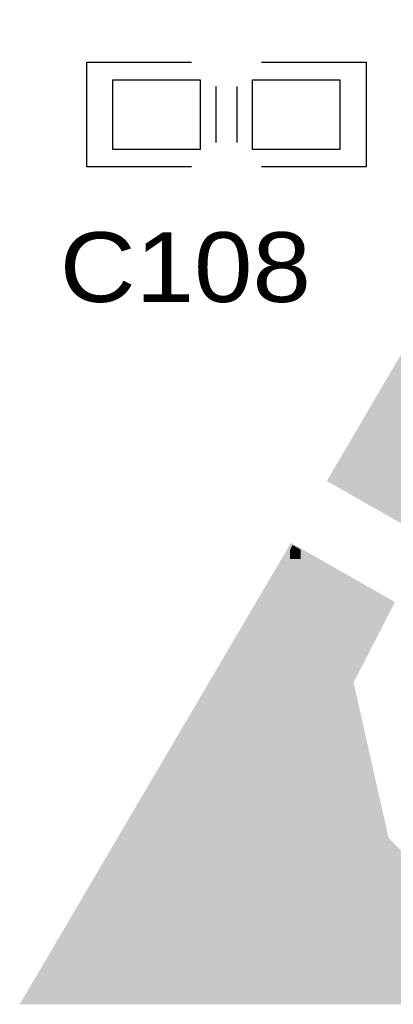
# Model space of a CAD drawing. Extents: x -14006 to 19506, y -9606 to 12409.
# Tile 11 of 22: x 7213 to 7641, y 3557 to 4686. Entities that reach past the tile are written whole.
import ezdxf

# ---------------------------------------------------------------- set-up
doc = ezdxf.new("R2010")
doc.units = 0
doc.layers.add('1', color=7, linetype='CONTINUOUS')

# ---------------------------------------------------------------- blocks, each defined once
blk = doc.blocks.new('FIGURE_SQUARE')
blk.add_lwpolyline([(-0.5, -0.5), (-0.5, 0.5), (0.5, 0.5), (0.5, -0.5)], close=True)

msp = doc.modelspace()

# ---------------------------------------------------------------- linework, layer by layer
at = {"layer": '1', "const_width": 11.2}
for points in [[(7874.36, 4675.36), (7572.24, 4159.32), (7678.08, 4099.12), (7678.92, 4100.8), (7852.8, 4125.16), (8118.8, 4258.16)], [(7525.48, 4078.68), (7635.24, 4016.24), (7589.32, 3926.92), (7630.2, 3745.2), (7722.32, 3650.28), (7782.24, 3655.6), (7777.76, 3686.4), (7806.32, 3688.92), (7801.28, 3723.64), (7830.68, 3726.16), (7816.96, 3818.56), (7765.44, 3864.48), (7765.44, 3942.04), (7935.4, 3845.44), (7899, 3785.8), (7850, 3712.72), (7850, 3650.28), (7899, 3631.24), (7961.44, 3690.88), (8019.12, 3797.84), (8432.12, 3562.64), (7222.52, 3562.64)]]:
    msp.add_lwpolyline(points, close=True, dxfattribs=at)
at = {"layer": '1'}
for points in [[(7409.6, 4517.64), (7289.6, 4517.64), (7289.6, 4637.64)], [(7289.6, 4637.64), (7409.6, 4637.64)], [(7489.6, 4637.64), (7609.6, 4637.64), (7609.6, 4517.64), (7489.6, 4517.64)], [(7437.6, 4609.64), (7437.6, 4545.64)], [(7461.6, 4609.64), (7461.6, 4545.64)]]:
    msp.add_lwpolyline(points, dxfattribs=at)
at = {"layer": '1', "const_width": 11.2}
for points in [[(7640, 4275.24), (8109, 4275.24)], [(7640.56, 4276.36), (8108.16, 4276.36)], [(7641.12, 4277.2), (8107.6, 4277.2)], [(7641.68, 4278.32), (8107.04, 4278.32)], [(7642.24, 4279.16), (8106.48, 4279.16)], [(7642.8, 4280.28), (8105.92, 4280.28)], [(7643.36, 4281.12), (8105.36, 4281.12)], [(7644.2, 4282.24), (8104.8, 4282.24)], [(7644.76, 4283.08), (8104.24, 4283.08)], [(7645.32, 4284.2), (8103.68, 4284.2)], [(7645.88, 4285.04), (8103.12, 4285.04)], [(7633.84, 4264.6), (8115.16, 4264.6)], [(7634.4, 4265.44), (8114.6, 4265.44)], [(7634.96, 4266.56), (8114.04, 4266.56)], [(7635.52, 4267.4), (8113.48, 4267.4)], [(7636.08, 4268.52), (8112.92, 4268.52)], [(7636.64, 4269.36), (8112.36, 4269.36)], [(7637.2, 4270.48), (8111.8, 4270.48)], [(7637.76, 4271.32), (8111.24, 4271.32)], [(7638.32, 4272.44), (8110.68, 4272.44)], [(7638.88, 4273.28), (8110.12, 4273.28)], [(7639.44, 4274.4), (8109.56, 4274.4)], [(7626.84, 4252.84), (8108.16, 4252.84)], [(7627.4, 4253.68), (8110.12, 4253.68)], [(7627.96, 4254.8), (8112.08, 4254.8)], [(7628.52, 4255.64), (8114.04, 4255.64)], [(7629.08, 4256.76), (8116, 4256.76)], [(7629.64, 4257.6), (8117.96, 4257.6)], [(7630.2, 4258.72), (8118.52, 4258.72)], [(7630.76, 4259.56), (8117.96, 4259.56)], [(7631.32, 4260.68), (8117.4, 4260.68)], [(7631.88, 4261.52), (8116.84, 4261.52)], [(7632.72, 4262.64), (8116.28, 4262.64)], [(7633.28, 4263.48), (8115.72, 4263.48)], [(7619.84, 4241.08), (8084.64, 4241.08)], [(7620.4, 4241.92), (8086.6, 4241.92)], [(7621.24, 4243.04), (8088.56, 4243.04)], [(7621.8, 4243.88), (8090.52, 4243.88)], [(7622.36, 4245), (8092.48, 4245)], [(7622.92, 4245.84), (8094.44, 4245.84)], [(7623.48, 4246.96), (8096.4, 4246.96)], [(7624.04, 4247.8), (8098.36, 4247.8)], [(7624.6, 4248.92), (8100.32, 4248.92)], [(7625.16, 4249.76), (8102.28, 4249.76)], [(7625.72, 4250.88), (8104.24, 4250.88)], [(7626.28, 4251.72), (8106.2, 4251.72)], [(7613.68, 4230.16), (8063.08, 4230.16)], [(7614.24, 4231.28), (8065.04, 4231.28)], [(7614.8, 4232.12), (8067, 4232.12)], [(7615.36, 4233.24), (8068.96, 4233.24)], [(7615.92, 4234.08), (8070.92, 4234.08)], [(7616.48, 4235.2), (8072.88, 4235.2)], [(7617.04, 4236.04), (8074.84, 4236.04)], [(7617.6, 4237.16), (8076.8, 4237.16)], [(7618.16, 4238), (8078.76, 4238)], [(7618.72, 4239.12), (8080.72, 4239.12)], [(7619.28, 4239.96), (8082.68, 4239.96)], [(7606.68, 4218.4), (8039.56, 4218.4)], [(7607.24, 4219.52), (8041.52, 4219.52)], [(7607.8, 4220.36), (8043.48, 4220.36)], [(7608.36, 4221.48), (8045.44, 4221.48)], [(7608.92, 4222.32), (8047.4, 4222.32)], [(7609.76, 4223.44), (8049.36, 4223.44)], [(7610.32, 4224.28), (8051.32, 4224.28)], [(7610.88, 4225.4), (8053.28, 4225.4)], [(7611.44, 4226.24), (8055.24, 4226.24)], [(7612, 4227.36), (8057.2, 4227.36)], [(7612.56, 4228.2), (8059.16, 4228.2)], [(7613.12, 4229.32), (8061.12, 4229.32)], [(7600.52, 4207.76), (8018, 4207.76)], [(7601.08, 4208.6), (8019.96, 4208.6)], [(7601.64, 4209.72), (8021.92, 4209.72)], [(7602.2, 4210.56), (8023.88, 4210.56)], [(7602.76, 4211.68), (8025.84, 4211.68)], [(7603.32, 4212.52), (8027.8, 4212.52)], [(7603.88, 4213.64), (8029.76, 4213.64)], [(7604.44, 4214.48), (8031.72, 4214.48)], [(7605, 4215.6), (8033.68, 4215.6)], [(7605.56, 4216.44), (8035.64, 4216.44)], [(7606.12, 4217.56), (8037.6, 4217.56)], [(7593.52, 4196), (7994.48, 4196)], [(7594.08, 4196.84), (7996.44, 4196.84)], [(7594.64, 4197.96), (7998.4, 4197.96)], [(7595.2, 4198.8), (8000.36, 4198.8)], [(7595.76, 4199.92), (8002.32, 4199.92)], [(7596.32, 4200.76), (8004.28, 4200.76)], [(7596.88, 4201.88), (8006.24, 4201.88)], [(7597.44, 4202.72), (8008.2, 4202.72)], [(7598.28, 4203.84), (8010.16, 4203.84)], [(7598.84, 4204.68), (8012.12, 4204.68)], [(7599.4, 4205.8), (8014.08, 4205.8)], [(7599.96, 4206.64), (8016.04, 4206.64)], [(7587.36, 4185.08), (7972.92, 4185.08)], [(7587.92, 4186.2), (7974.88, 4186.2)], [(7588.48, 4187.04), (7976.84, 4187.04)], [(7589.04, 4188.16), (7978.8, 4188.16)], [(7589.6, 4189), (7980.76, 4189)], [(7590.16, 4190.12), (7982.72, 4190.12)], [(7590.72, 4190.96), (7984.68, 4190.96)], [(7591.28, 4192.08), (7986.64, 4192.08)], [(7591.84, 4192.92), (7988.6, 4192.92)], [(7592.4, 4194.04), (7990.56, 4194.04)], [(7592.96, 4194.88), (7992.52, 4194.88)], [(7580.36, 4173.32), (7949.4, 4173.32)], [(7580.92, 4174.44), (7951.36, 4174.44)], [(7581.48, 4175.28), (7953.32, 4175.28)], [(7582.04, 4176.4), (7955.28, 4176.4)], [(7582.6, 4177.24), (7957.24, 4177.24)], [(7583.16, 4178.36), (7959.2, 4178.36)], [(7583.72, 4179.2), (7961.16, 4179.2)], [(7584.28, 4180.32), (7963.12, 4180.32)], [(7584.84, 4181.16), (7965.08, 4181.16)], [(7585.4, 4182.28), (7967.04, 4182.28)], [(7585.96, 4183.12), (7969, 4183.12)], [(7586.8, 4184.24), (7970.96, 4184.24)], [(7573.92, 4162.68), (7927.84, 4162.68)], [(7574.48, 4163.52), (7929.8, 4163.52)], [(7575.32, 4164.64), (7931.76, 4164.64)], [(7575.88, 4165.48), (7933.72, 4165.48)], [(7576.44, 4166.6), (7935.68, 4166.6)], [(7577, 4167.44), (7937.64, 4167.44)], [(7577.56, 4168.56), (7939.6, 4168.56)], [(7578.12, 4169.4), (7941.56, 4169.4)], [(7578.68, 4170.52), (7943.52, 4170.52)], [(7579.24, 4171.36), (7945.48, 4171.36)], [(7579.8, 4172.48), (7947.44, 4172.48)], [(7572.24, 4159.6), (7921.96, 4159.6)], [(7572.8, 4160.72), (7923.92, 4160.72)], [(7573.36, 4161.56), (7925.88, 4161.56)], [(7573.36, 4158.76), (7920, 4158.76)], [(7575.04, 4157.64), (7918.04, 4157.64)], [(7576.72, 4156.8), (7916.08, 4156.8)], [(7578.4, 4155.68), (7914.12, 4155.68)], [(7580.08, 4154.84), (7912.16, 4154.84)], [(7581.76, 4153.72), (7910.2, 4153.72)], [(7583.44, 4152.88), (7908.24, 4152.88)], [(7585.4, 4151.76), (7906.28, 4151.76)], [(7587.08, 4150.92), (7904.32, 4150.92)], [(7588.76, 4149.8), (7902.36, 4149.8)], [(7590.44, 4148.96), (7900.4, 4148.96)], [(7592.12, 4147.84), (7898.44, 4147.84)], [(7593.8, 4147), (7896.48, 4147)], [(7595.76, 4145.88), (7894.52, 4145.88)], [(7597.44, 4145.04), (7892.56, 4145.04)], [(7599.12, 4143.92), (7890.6, 4143.92)], [(7600.8, 4143.08), (7888.64, 4143.08)], [(7602.48, 4141.96), (7886.68, 4141.96)], [(7604.16, 4141.12), (7884.72, 4141.12)], [(7605.84, 4140), (7882.76, 4140)], [(7607.8, 4139.16), (7880.8, 4139.16)], [(7609.48, 4138.04), (7878.84, 4138.04)], [(7611.16, 4137.2), (7876.88, 4137.2)], [(7612.84, 4136.08), (7874.92, 4136.08)], [(7614.52, 4135.24), (7872.96, 4135.24)], [(7616.2, 4134.12), (7871, 4134.12)], [(7617.88, 4133.28), (7869.04, 4133.28)], [(7619.84, 4132.16), (7867.08, 4132.16)], [(7621.52, 4131.32), (7865.12, 4131.32)], [(7623.2, 4130.2), (7863.16, 4130.2)], [(7624.88, 4129.36), (7861.2, 4129.36)], [(7626.56, 4128.24), (7859.24, 4128.24)], [(7628.24, 4127.4), (7857.28, 4127.4)], [(7630.2, 4126.28), (7855.32, 4126.28)], [(7631.88, 4125.44), (7853.36, 4125.44)], [(7633.56, 4124.32), (7847.48, 4124.32)], [(7635.24, 4123.48), (7840.48, 4123.48)], [(7636.92, 4122.36), (7833.48, 4122.36)], [(7638.6, 4121.52), (7826.48, 4121.52)], [(7640.28, 4120.4), (7819.48, 4120.4)], [(7642.24, 4119.56), (7812.48, 4119.56)], [(7643.92, 4118.44), (7805.48, 4118.44)], [(7645.6, 4117.6), (7798.48, 4117.6)], [(7521.84, 4072.52), (7536.4, 4072.52)], [(7522.4, 4073.36), (7534.72, 4073.36)], [(7522.96, 4074.48), (7533.04, 4074.48)], [(7523.52, 4075.32), (7531.36, 4075.32)], [(7524.08, 4076.44), (7529.68, 4076.44)], [(7524.64, 4077.28), (7528, 4077.28)], [(7525.2, 4078.4), (7526.32, 4078.4)], [(7515.12, 4060.76), (7557.12, 4060.76)], [(7515.68, 4061.6), (7555.44, 4061.6)], [(7516.24, 4062.72), (7553.76, 4062.72)], [(7516.8, 4063.56), (7552.08, 4063.56)], [(7517.36, 4064.68), (7550.4, 4064.68)], [(7517.92, 4065.52), (7548.44, 4065.52)], [(7518.48, 4066.64), (7546.76, 4066.64)], [(7519.04, 4067.48), (7545.08, 4067.48)], [(7519.6, 4068.6), (7543.4, 4068.6)], [(7520.16, 4069.44), (7541.72, 4069.44)], [(7520.72, 4070.56), (7540.04, 4070.56)], [(7521.28, 4071.4), (7538.36, 4071.4)], [(7508.12, 4049), (7577.84, 4049)], [(7508.68, 4049.84), (7576.16, 4049.84)], [(7509.24, 4050.96), (7574.48, 4050.96)], [(7509.8, 4051.8), (7572.52, 4051.8)], [(7510.36, 4052.92), (7570.84, 4052.92)], [(7510.92, 4053.76), (7569.16, 4053.76)], [(7511.48, 4054.88), (7567.48, 4054.88)], [(7512.04, 4055.72), (7565.8, 4055.72)], [(7512.6, 4056.84), (7564.12, 4056.84)], [(7513.16, 4057.68), (7562.44, 4057.68)], [(7513.72, 4058.8), (7560.48, 4058.8)], [(7514.28, 4059.64), (7558.8, 4059.64)], [(7501.68, 4038.08), (7596.6, 4038.08)], [(7502.24, 4039.2), (7594.92, 4039.2)], [(7502.8, 4040.04), (7593.24, 4040.04)], [(7503.36, 4041.16), (7591.56, 4041.16)], [(7503.92, 4042), (7589.88, 4042)], [(7504.76, 4043.12), (7588.2, 4043.12)], [(7505.32, 4043.96), (7586.52, 4043.96)], [(7505.88, 4045.08), (7584.56, 4045.08)], [(7506.44, 4045.92), (7582.88, 4045.92)], [(7507, 4047.04), (7581.2, 4047.04)], [(7507.56, 4047.88), (7579.52, 4047.88)], [(7495.52, 4027.44), (7615.64, 4027.44)], [(7496.08, 4028.28), (7613.96, 4028.28)], [(7496.64, 4029.4), (7612.28, 4029.4)], [(7497.2, 4030.24), (7610.6, 4030.24)], [(7497.76, 4031.36), (7608.64, 4031.36)], [(7498.32, 4032.2), (7606.96, 4032.2)], [(7498.88, 4033.32), (7605.28, 4033.32)], [(7499.44, 4034.16), (7603.6, 4034.16)], [(7500, 4035.28), (7601.92, 4035.28)], [(7500.56, 4036.12), (7600.24, 4036.12)], [(7501.12, 4037.24), (7598.56, 4037.24)], [(7488.52, 4015.68), (7634.96, 4015.68)], [(7489.08, 4016.52), (7634.68, 4016.52)], [(7489.64, 4017.64), (7632.72, 4017.64)], [(7490.2, 4018.48), (7631.04, 4018.48)], [(7490.76, 4019.6), (7629.36, 4019.6)], [(7491.32, 4020.44), (7627.68, 4020.44)], [(7491.88, 4021.56), (7626, 4021.56)], [(7492.44, 4022.4), (7624.32, 4022.4)], [(7493, 4023.52), (7622.64, 4023.52)], [(7493.56, 4024.36), (7620.68, 4024.36)], [(7494.4, 4025.48), (7619, 4025.48)], [(7494.96, 4026.32), (7617.32, 4026.32)], [(7481.52, 4003.92), (7629.08, 4003.92)], [(7482.08, 4004.76), (7629.36, 4004.76)], [(7482.64, 4005.88), (7629.92, 4005.88)], [(7483.2, 4006.72), (7630.48, 4006.72)], [(7484.04, 4007.84), (7631.04, 4007.84)], [(7484.6, 4008.68), (7631.6, 4008.68)], [(7485.16, 4009.8), (7632.16, 4009.8)], [(7485.72, 4010.64), (7632.44, 4010.64)], [(7486.28, 4011.76), (7633, 4011.76)], [(7486.84, 4012.6), (7633.56, 4012.6)], [(7487.4, 4013.72), (7634.12, 4013.72)], [(7487.96, 4014.56), (7634.68, 4014.56)], [(7475.36, 3993), (7623.48, 3993)], [(7475.92, 3994.12), (7624.04, 3994.12)], [(7476.48, 3994.96), (7624.32, 3994.96)], [(7477.04, 3996.08), (7624.88, 3996.08)], [(7477.6, 3996.92), (7625.44, 3996.92)], [(7478.16, 3998.04), (7626, 3998.04)], [(7478.72, 3998.88), (7626.56, 3998.88)], [(7479.28, 4000), (7626.84, 4000)], [(7479.84, 4000.84), (7627.4, 4000.84)], [(7480.4, 4001.96), (7627.96, 4001.96)], [(7480.96, 4002.8), (7628.52, 4002.8)], [(7468.36, 3981.24), (7617.32, 3981.24)], [(7468.92, 3982.36), (7617.88, 3982.36)], [(7469.48, 3983.2), (7618.44, 3983.2)], [(7470.04, 3984.32), (7619, 3984.32)], [(7470.6, 3985.16), (7619.28, 3985.16)], [(7471.16, 3986.28), (7619.84, 3986.28)], [(7471.72, 3987.12), (7620.4, 3987.12)], [(7472.28, 3988.24), (7620.96, 3988.24)], [(7473.12, 3989.08), (7621.52, 3989.08)], [(7473.68, 3990.2), (7621.8, 3990.2)], [(7474.24, 3991.04), (7622.36, 3991.04)], [(7474.8, 3992.16), (7622.92, 3992.16)], [(7461.92, 3970.6), (7611.72, 3970.6)], [(7462.76, 3971.44), (7612.28, 3971.44)], [(7463.32, 3972.56), (7612.84, 3972.56)], [(7463.88, 3973.4), (7613.4, 3973.4)], [(7464.44, 3974.52), (7613.68, 3974.52)], [(7465, 3975.36), (7614.24, 3975.36)], [(7465.56, 3976.48), (7614.8, 3976.48)], [(7466.12, 3977.32), (7615.36, 3977.32)], [(7466.68, 3978.44), (7615.92, 3978.44)], [(7467.24, 3979.28), (7616.48, 3979.28)], [(7467.8, 3980.4), (7616.76, 3980.4)], [(7455.2, 3958.84), (7605.84, 3958.84)], [(7455.76, 3959.68), (7606.12, 3959.68)], [(7456.32, 3960.8), (7606.68, 3960.8)], [(7456.88, 3961.64), (7607.24, 3961.64)], [(7457.44, 3962.76), (7607.8, 3962.76)], [(7458, 3963.6), (7608.36, 3963.6)], [(7458.56, 3964.72), (7608.64, 3964.72)], [(7459.12, 3965.56), (7609.2, 3965.56)], [(7459.68, 3966.68), (7609.76, 3966.68)], [(7460.24, 3967.52), (7610.32, 3967.52)], [(7460.8, 3968.64), (7610.88, 3968.64)], [(7461.36, 3969.48), (7611.16, 3969.48)], [(7448.76, 3947.92), (7600.24, 3947.92)], [(7449.32, 3949.04), (7600.8, 3949.04)], [(7449.88, 3949.88), (7601.08, 3949.88)], [(7450.44, 3951), (7601.64, 3951)], [(7451, 3951.84), (7602.2, 3951.84)], [(7451.56, 3952.96), (7602.76, 3952.96)], [(7452.4, 3953.8), (7603.32, 3953.8)], [(7452.96, 3954.92), (7603.6, 3954.92)], [(7453.52, 3955.76), (7604.16, 3955.76)], [(7454.08, 3956.88), (7604.72, 3956.88)], [(7454.64, 3957.72), (7605.28, 3957.72)], [(7442.04, 3936.16), (7594.08, 3936.16)], [(7442.6, 3937.28), (7594.64, 3937.28)], [(7443.16, 3938.12), (7595.2, 3938.12)], [(7443.72, 3939.24), (7595.48, 3939.24)], [(7444.28, 3940.08), (7596.04, 3940.08)], [(7444.84, 3941.2), (7596.6, 3941.2)], [(7445.4, 3942.04), (7597.16, 3942.04)], [(7445.96, 3943.16), (7597.72, 3943.16)], [(7446.52, 3944), (7598, 3944)], [(7447.08, 3945.12), (7598.56, 3945.12)], [(7447.64, 3945.96), (7599.12, 3945.96)], [(7448.2, 3947.08), (7599.68, 3947.08)], [(7435.6, 3925.52), (7589.6, 3925.52)], [(7436.16, 3926.36), (7589.6, 3926.36)], [(7436.72, 3927.48), (7589.6, 3927.48)], [(7437.28, 3928.32), (7590.16, 3928.32)], [(7437.84, 3929.44), (7590.44, 3929.44)], [(7438.4, 3930.28), (7591, 3930.28)], [(7438.96, 3931.4), (7591.56, 3931.4)], [(7439.52, 3932.24), (7592.12, 3932.24)], [(7440.08, 3933.36), (7592.68, 3933.36)], [(7440.64, 3934.2), (7592.96, 3934.2)], [(7441.2, 3935.32), (7593.52, 3935.32)], [(7428.6, 3913.76), (7592.4, 3913.76)], [(7429.16, 3914.6), (7592.12, 3914.6)], [(7429.72, 3915.72), (7591.84, 3915.72)], [(7430.28, 3916.56), (7591.56, 3916.56)], [(7430.84, 3917.68), (7591.56, 3917.68)], [(7431.68, 3918.52), (7591.28, 3918.52)], [(7432.24, 3919.64), (7591, 3919.64)], [(7432.8, 3920.48), (7590.72, 3920.48)], [(7433.36, 3921.6), (7590.44, 3921.6)], [(7433.92, 3922.44), (7590.44, 3922.44)], [(7434.48, 3923.56), (7590.16, 3923.56)], [(7435.04, 3924.4), (7589.88, 3924.4)], [(7422.44, 3902.84), (7594.64, 3902.84)], [(7423, 3903.96), (7594.64, 3903.96)], [(7423.56, 3904.8), (7594.36, 3904.8)], [(7424.12, 3905.92), (7594.08, 3905.92)], [(7424.68, 3906.76), (7593.8, 3906.76)], [(7425.24, 3907.88), (7593.52, 3907.88)], [(7425.8, 3908.72), (7593.52, 3908.72)], [(7426.36, 3909.84), (7593.24, 3909.84)], [(7426.92, 3910.68), (7592.96, 3910.68)], [(7427.48, 3911.8), (7592.68, 3911.8)], [(7428.04, 3912.64), (7592.68, 3912.64)], [(7415.44, 3891.08), (7597.44, 3891.08)], [(7416, 3892.2), (7597.16, 3892.2)], [(7416.56, 3893.04), (7596.88, 3893.04)], [(7417.12, 3894.16), (7596.6, 3894.16)], [(7417.68, 3895), (7596.6, 3895)], [(7418.24, 3896.12), (7596.32, 3896.12)], [(7418.8, 3896.96), (7596.04, 3896.96)], [(7419.36, 3898.08), (7595.76, 3898.08)], [(7419.92, 3898.92), (7595.76, 3898.92)], [(7420.48, 3900.04), (7595.48, 3900.04)], [(7421.32, 3900.88), (7595.2, 3900.88)], [(7421.88, 3902), (7594.92, 3902)], [(7409, 3880.44), (7599.68, 3880.44)], [(7409.56, 3881.28), (7599.68, 3881.28)], [(7410.4, 3882.4), (7599.4, 3882.4)], [(7410.96, 3883.24), (7599.12, 3883.24)], [(7411.52, 3884.36), (7598.84, 3884.36)], [(7412.08, 3885.2), (7598.84, 3885.2)], [(7412.64, 3886.32), (7598.56, 3886.32)], [(7413.2, 3887.16), (7598.28, 3887.16)], [(7413.76, 3888.28), (7598, 3888.28)], [(7414.32, 3889.12), (7597.72, 3889.12)], [(7414.88, 3890.24), (7597.72, 3890.24)], [(7402.28, 3868.68), (7602.48, 3868.68)], [(7402.84, 3869.52), (7602.2, 3869.52)], [(7403.4, 3870.64), (7601.92, 3870.64)], [(7403.96, 3871.48), (7601.64, 3871.48)], [(7404.52, 3872.6), (7601.64, 3872.6)], [(7405.08, 3873.44), (7601.36, 3873.44)], [(7405.64, 3874.56), (7601.08, 3874.56)], [(7406.2, 3875.4), (7600.8, 3875.4)], [(7406.76, 3876.52), (7600.8, 3876.52)], [(7407.32, 3877.36), (7600.52, 3877.36)], [(7407.88, 3878.48), (7600.24, 3878.48)], [(7408.44, 3879.32), (7599.96, 3879.32)], [(7395.84, 3857.76), (7604.72, 3857.76)], [(7396.4, 3858.88), (7604.72, 3858.88)], [(7396.96, 3859.72), (7604.44, 3859.72)], [(7397.52, 3860.84), (7604.16, 3860.84)], [(7398.08, 3861.68), (7603.88, 3861.68)], [(7398.64, 3862.8), (7603.88, 3862.8)], [(7399.2, 3863.64), (7603.6, 3863.64)], [(7400.04, 3864.76), (7603.32, 3864.76)], [(7400.6, 3865.6), (7603.04, 3865.6)], [(7401.16, 3866.72), (7602.76, 3866.72)], [(7401.72, 3867.56), (7602.76, 3867.56)], [(7388.84, 3846), (7607.52, 3846)], [(7389.68, 3847.12), (7607.24, 3847.12)], [(7390.24, 3847.96), (7606.96, 3847.96)], [(7390.8, 3849.08), (7606.96, 3849.08)], [(7391.36, 3849.92), (7606.68, 3849.92)], [(7391.92, 3851.04), (7606.4, 3851.04)], [(7392.48, 3851.88), (7606.12, 3851.88)], [(7393.04, 3853), (7605.84, 3853)], [(7393.6, 3853.84), (7605.84, 3853.84)], [(7394.16, 3854.96), (7605.56, 3854.96)], [(7394.72, 3855.8), (7605.28, 3855.8)], [(7395.28, 3856.92), (7605, 3856.92)], [(7382.68, 3835.36), (7610.04, 3835.36)], [(7383.24, 3836.2), (7609.76, 3836.2)], [(7383.8, 3837.32), (7609.48, 3837.32)], [(7384.36, 3838.16), (7609.2, 3838.16)], [(7384.92, 3839.28), (7608.92, 3839.28)], [(7385.48, 3840.12), (7608.92, 3840.12)], [(7386.04, 3841.24), (7608.64, 3841.24)], [(7386.6, 3842.08), (7608.36, 3842.08)], [(7387.16, 3843.2), (7608.08, 3843.2)], [(7387.72, 3844.04), (7607.8, 3844.04)], [(7388.28, 3845.16), (7607.8, 3845.16)], [(7375.68, 3823.6), (7612.56, 3823.6)], [(7376.24, 3824.44), (7612.28, 3824.44)], [(7376.8, 3825.56), (7612, 3825.56)], [(7377.36, 3826.4), (7612, 3826.4)], [(7377.92, 3827.52), (7611.72, 3827.52)], [(7378.48, 3828.36), (7611.44, 3828.36)], [(7379.32, 3829.48), (7611.16, 3829.48)], [(7379.88, 3830.32), (7610.88, 3830.32)], [(7380.44, 3831.44), (7610.88, 3831.44)], [(7381, 3832.28), (7610.6, 3832.28)], [(7381.56, 3833.4), (7610.32, 3833.4)], [(7382.12, 3834.24), (7610.04, 3834.24)], [(7368.96, 3811.84), (7615.08, 3811.84)], [(7369.52, 3812.68), (7615.08, 3812.68)], [(7370.08, 3813.8), (7614.8, 3813.8)], [(7370.64, 3814.64), (7614.52, 3814.64)], [(7371.2, 3815.76), (7614.24, 3815.76)], [(7371.76, 3816.6), (7613.96, 3816.6)], [(7372.32, 3817.72), (7613.96, 3817.72)], [(7372.88, 3818.56), (7613.68, 3818.56)], [(7373.44, 3819.68), (7613.4, 3819.68)], [(7374, 3820.52), (7613.12, 3820.52)], [(7374.56, 3821.64), (7612.84, 3821.64)], [(7375.12, 3822.48), (7612.84, 3822.48)], [(7362.52, 3800.92), (7617.6, 3800.92)], [(7363.08, 3802.04), (7617.32, 3802.04)], [(7363.64, 3802.88), (7617.04, 3802.88)], [(7364.2, 3804), (7617.04, 3804)], [(7364.76, 3804.84), (7616.76, 3804.84)], [(7365.32, 3805.96), (7616.48, 3805.96)], [(7365.88, 3806.8), (7616.2, 3806.8)], [(7366.44, 3807.92), (7615.92, 3807.92)], [(7367, 3808.76), (7615.92, 3808.76)], [(7367.56, 3809.88), (7615.64, 3809.88)], [(7368.4, 3810.72), (7615.36, 3810.72)], [(7356.08, 3790.28), (7620.12, 3790.28)], [(7356.64, 3791.12), (7619.84, 3791.12)], [(7357.2, 3792.24), (7619.56, 3792.24)], [(7358.04, 3793.08), (7619.28, 3793.08)], [(7358.6, 3794.2), (7619, 3794.2)], [(7359.16, 3795.04), (7619, 3795.04)], [(7359.72, 3796.16), (7618.72, 3796.16)], [(7360.28, 3797), (7618.44, 3797)], [(7360.84, 3798.12), (7618.16, 3798.12)], [(7361.4, 3798.96), (7618.16, 3798.96)], [(7361.96, 3800.08), (7617.88, 3800.08)], [(7349.36, 3778.52), (7622.64, 3778.52)], [(7349.92, 3779.36), (7622.36, 3779.36)], [(7350.48, 3780.48), (7622.08, 3780.48)], [(7351.04, 3781.32), (7622.08, 3781.32)], [(7351.6, 3782.44), (7621.8, 3782.44)], [(7352.16, 3783.28), (7621.52, 3783.28)], [(7352.72, 3784.4), (7621.24, 3784.4)], [(7353.28, 3785.24), (7620.96, 3785.24)], [(7353.84, 3786.36), (7620.96, 3786.36)], [(7354.4, 3787.2), (7620.68, 3787.2)], [(7354.96, 3788.32), (7620.4, 3788.32)], [(7355.52, 3789.16), (7620.12, 3789.16)], [(7342.36, 3766.76), (7625.16, 3766.76)], [(7342.92, 3767.6), (7625.16, 3767.6)], [(7343.48, 3768.72), (7624.88, 3768.72)], [(7344.04, 3769.56), (7624.6, 3769.56)], [(7344.6, 3770.68), (7624.32, 3770.68)], [(7345.16, 3771.52), (7624.04, 3771.52)], [(7345.72, 3772.64), (7624.04, 3772.64)], [(7346.28, 3773.48), (7623.76, 3773.48)], [(7346.84, 3774.6), (7623.48, 3774.6)], [(7347.68, 3775.44), (7623.2, 3775.44)], [(7348.24, 3776.56), (7623.2, 3776.56)], [(7348.8, 3777.4), (7622.92, 3777.4)], [(7335.92, 3755.84), (7627.68, 3755.84)], [(7336.48, 3756.96), (7627.4, 3756.96)], [(7337.32, 3757.8), (7627.12, 3757.8)], [(7337.88, 3758.92), (7627.12, 3758.92)], [(7338.44, 3759.76), (7626.84, 3759.76)], [(7339, 3760.88), (7626.56, 3760.88)], [(7339.56, 3761.72), (7626.28, 3761.72)], [(7340.12, 3762.84), (7626.28, 3762.84)], [(7340.68, 3763.68), (7626, 3763.68)], [(7341.24, 3764.8), (7625.72, 3764.8)], [(7341.8, 3765.64), (7625.44, 3765.64)], [(7329.2, 3744.08), (7631.04, 3744.08)], [(7329.76, 3745.2), (7630.2, 3745.2)], [(7330.32, 3746.04), (7629.92, 3746.04)], [(7330.88, 3747.16), (7629.64, 3747.16)], [(7331.44, 3748), (7629.36, 3748)], [(7332, 3749.12), (7629.36, 3749.12)], [(7332.56, 3749.96), (7629.08, 3749.96)], [(7333.12, 3751.08), (7628.8, 3751.08)], [(7333.68, 3751.92), (7628.52, 3751.92)], [(7334.24, 3753.04), (7628.24, 3753.04)], [(7334.8, 3753.88), (7628.24, 3753.88)], [(7335.36, 3755), (7627.96, 3755)], [(7322.76, 3733.44), (7641.68, 3733.44)], [(7323.32, 3734.28), (7640.56, 3734.28)], [(7323.88, 3735.4), (7639.72, 3735.4)], [(7324.44, 3736.24), (7638.6, 3736.24)], [(7325, 3737.36), (7637.76, 3737.36)], [(7325.56, 3738.2), (7636.92, 3738.2)], [(7326.4, 3739.32), (7635.8, 3739.32)], [(7326.96, 3740.16), (7634.96, 3740.16)], [(7327.52, 3741.28), (7633.84, 3741.28)], [(7328.08, 3742.12), (7633, 3742.12)], [(7328.64, 3743.24), (7632.16, 3743.24)], [(7316.04, 3721.68), (7653.16, 3721.68)], [(7316.6, 3722.52), (7652.04, 3722.52)], [(7317.16, 3723.64), (7651.2, 3723.64)], [(7317.72, 3724.48), (7650.08, 3724.48)], [(7318.28, 3725.6), (7649.24, 3725.6)], [(7318.84, 3726.44), (7648.12, 3726.44)], [(7319.4, 3727.56), (7647.28, 3727.56)], [(7319.96, 3728.4), (7646.44, 3728.4)], [(7320.52, 3729.52), (7645.32, 3729.52)], [(7321.08, 3730.36), (7644.48, 3730.36)], [(7321.64, 3731.48), (7643.36, 3731.48)], [(7322.2, 3732.32), (7642.52, 3732.32)], [(7309.6, 3710.76), (7663.52, 3710.76)], [(7310.16, 3711.88), (7662.68, 3711.88)], [(7310.72, 3712.72), (7661.56, 3712.72)], [(7311.28, 3713.84), (7660.72, 3713.84)], [(7311.84, 3714.68), (7659.6, 3714.68)], [(7312.4, 3715.8), (7658.76, 3715.8)], [(7312.96, 3716.64), (7657.92, 3716.64)], [(7313.52, 3717.76), (7656.8, 3717.76)], [(7314.08, 3718.6), (7655.96, 3718.6)], [(7314.64, 3719.72), (7654.84, 3719.72)], [(7315.2, 3720.56), (7654, 3720.56)], [(7302.6, 3699), (7675, 3699)], [(7303.16, 3700.12), (7673.88, 3700.12)], [(7303.72, 3700.96), (7673.04, 3700.96)], [(7304.28, 3702.08), (7672.2, 3702.08)], [(7304.84, 3702.92), (7671.08, 3702.92)], [(7305.68, 3704.04), (7670.24, 3704.04)], [(7306.24, 3704.88), (7669.12, 3704.88)], [(7306.8, 3706), (7668.28, 3706)], [(7307.36, 3706.84), (7667.44, 3706.84)], [(7307.92, 3707.96), (7666.32, 3707.96)], [(7308.48, 3708.8), (7665.48, 3708.8)], [(7309.04, 3709.92), (7664.36, 3709.92)], [(7296.44, 3688.36), (7685.36, 3688.36)], [(7297, 3689.2), (7684.52, 3689.2)], [(7297.56, 3690.32), (7683.4, 3690.32)], [(7298.12, 3691.16), (7682.56, 3691.16)], [(7298.68, 3692.28), (7681.72, 3692.28)], [(7299.24, 3693.12), (7680.6, 3693.12)], [(7299.8, 3694.24), (7679.76, 3694.24)], [(7300.36, 3695.08), (7678.64, 3695.08)], [(7300.92, 3696.2), (7677.8, 3696.2)], [(7301.48, 3697.04), (7676.96, 3697.04)], [(7302.04, 3698.16), (7675.84, 3698.16)], [(7289.44, 3676.6), (7696.84, 3676.6)], [(7290, 3677.44), (7696, 3677.44)], [(7290.56, 3678.56), (7694.88, 3678.56)], [(7291.12, 3679.4), (7694.04, 3679.4)], [(7291.68, 3680.52), (7692.92, 3680.52)], [(7292.24, 3681.36), (7692.08, 3681.36)], [(7292.8, 3682.48), (7691.24, 3682.48)], [(7293.36, 3683.32), (7690.12, 3683.32)], [(7293.92, 3684.44), (7689.28, 3684.44)], [(7294.48, 3685.28), (7688.16, 3685.28)], [(7295.32, 3686.4), (7687.32, 3686.4)], [(7295.88, 3687.24), (7686.48, 3687.24)], [(7283, 3665.68), (7707.2, 3665.68)], [(7283.56, 3666.8), (7706.36, 3666.8)], [(7284.12, 3667.64), (7705.52, 3667.64)], [(7284.96, 3668.76), (7704.4, 3668.76)], [(7285.52, 3669.6), (7703.56, 3669.6)], [(7286.08, 3670.72), (7702.44, 3670.72)], [(7286.64, 3671.56), (7701.6, 3671.56)], [(7287.2, 3672.68), (7700.76, 3672.68)], [(7287.76, 3673.52), (7699.64, 3673.52)], [(7288.32, 3674.64), (7698.8, 3674.64)], [(7288.88, 3675.48), (7697.68, 3675.48)], [(7276.28, 3653.92), (7718.68, 3653.92)], [(7276.84, 3655.04), (7717.84, 3655.04)], [(7277.4, 3655.88), (7716.72, 3655.88)], [(7277.96, 3657), (7715.88, 3657)], [(7278.52, 3657.84), (7715.04, 3657.84)], [(7279.08, 3658.96), (7713.92, 3658.96)], [(7279.64, 3659.8), (7713.08, 3659.8)], [(7280.2, 3660.92), (7711.96, 3660.92)], [(7280.76, 3661.76), (7711.12, 3661.76)], [(7281.32, 3662.88), (7710.28, 3662.88)], [(7281.88, 3663.72), (7709.16, 3663.72)], [(7282.44, 3664.84), (7708.32, 3664.84)], [(7269.84, 3643.28), (7868.2, 3643.28)], [(7270.4, 3644.12), (7865.68, 3644.12)], [(7270.96, 3645.24), (7863.16, 3645.24)], [(7271.52, 3646.08), (7860.64, 3646.08)], [(7272.08, 3647.2), (7858.12, 3647.2)], [(7272.64, 3648.04), (7855.6, 3648.04)], [(7273.2, 3649.16), (7853.08, 3649.16)], [(7273.76, 3650), (7850.56, 3650)], [(7274.6, 3651.12), (7721.76, 3651.12)], [(7275.16, 3651.96), (7720.64, 3651.96)], [(7275.72, 3653.08), (7719.8, 3653.08)], [(7262.84, 3631.52), (7898.44, 3631.52)], [(7263.68, 3632.36), (7895.92, 3632.36)], [(7264.24, 3633.48), (7893.4, 3633.48)], [(7264.8, 3634.32), (7890.88, 3634.32)], [(7265.36, 3635.44), (7888.36, 3635.44)], [(7265.92, 3636.28), (7885.84, 3636.28)], [(7266.48, 3637.4), (7883.32, 3637.4)], [(7267.04, 3638.24), (7880.8, 3638.24)], [(7267.6, 3639.36), (7878.28, 3639.36)], [(7268.16, 3640.2), (7875.76, 3640.2)], [(7268.72, 3641.32), (7873.24, 3641.32)], [(7269.28, 3642.16), (7870.72, 3642.16)], [(7256.68, 3620.6), (8330.2, 3620.6)], [(7257.24, 3621.72), (8328.52, 3621.72)], [(7257.8, 3622.56), (8326.84, 3622.56)], [(7258.36, 3623.68), (8325.16, 3623.68)], [(7258.92, 3624.52), (8323.48, 3624.52)], [(7259.48, 3625.64), (8321.8, 3625.64)], [(7260.04, 3626.48), (8320.12, 3626.48)], [(7260.6, 3627.6), (8318.16, 3627.6)], [(7261.16, 3628.44), (8316.48, 3628.44)], [(7261.72, 3629.56), (8314.8, 3629.56)], [(7262.28, 3630.4), (8313.12, 3630.4)], [(7249.68, 3608.84), (8350.92, 3608.84)], [(7250.24, 3609.96), (8349.24, 3609.96)], [(7250.8, 3610.8), (8347.56, 3610.8)], [(7251.36, 3611.92), (8345.88, 3611.92)], [(7251.92, 3612.76), (8344.2, 3612.76)], [(7252.48, 3613.88), (8342.52, 3613.88)], [(7253.32, 3614.72), (8340.56, 3614.72)], [(7253.88, 3615.84), (8338.88, 3615.84)], [(7254.44, 3616.68), (8337.2, 3616.68)], [(7255, 3617.8), (8335.52, 3617.8)], [(7255.56, 3618.64), (8333.84, 3618.64)], [(7256.12, 3619.76), (8332.16, 3619.76)], [(7243.52, 3598.2), (8369.96, 3598.2)], [(7244.08, 3599.04), (8368.28, 3599.04)], [(7244.64, 3600.16), (8366.6, 3600.16)], [(7245.2, 3601), (8364.92, 3601)], [(7245.76, 3602.12), (8362.96, 3602.12)], [(7246.32, 3602.96), (8361.28, 3602.96)], [(7246.88, 3604.08), (8359.6, 3604.08)], [(7247.44, 3604.92), (8357.92, 3604.92)], [(7248, 3606.04), (8356.24, 3606.04)], [(7248.56, 3606.88), (8354.56, 3606.88)], [(7249.12, 3608), (8352.6, 3608)], [(7236.52, 3586.44), (8390.68, 3586.44)], [(7237.08, 3587.28), (8389, 3587.28)], [(7237.64, 3588.4), (8387.04, 3588.4)], [(7238.2, 3589.24), (8385.36, 3589.24)], [(7238.76, 3590.36), (8383.68, 3590.36)], [(7239.32, 3591.2), (8382, 3591.2)], [(7239.88, 3592.32), (8380.32, 3592.32)], [(7240.44, 3593.16), (8378.64, 3593.16)], [(7241, 3594.28), (8376.96, 3594.28)], [(7241.56, 3595.12), (8375, 3595.12)], [(7242.12, 3596.24), (8373.32, 3596.24)], [(7242.96, 3597.08), (8371.64, 3597.08)], [(7229.52, 3574.68), (8411.4, 3574.68)], [(7230.08, 3575.52), (8409.44, 3575.52)], [(7230.64, 3576.64), (8407.76, 3576.64)], [(7231.2, 3577.48), (8406.08, 3577.48)], [(7231.76, 3578.6), (8404.4, 3578.6)], [(7232.6, 3579.44), (8402.72, 3579.44)], [(7233.16, 3580.56), (8401.04, 3580.56)], [(7233.72, 3581.4), (8399.36, 3581.4)], [(7234.28, 3582.52), (8397.4, 3582.52)], [(7234.84, 3583.36), (8395.72, 3583.36)], [(7235.4, 3584.48), (8394.04, 3584.48)], [(7235.96, 3585.32), (8392.36, 3585.32)], [(7223.36, 3563.76), (8430.16, 3563.76)], [(7223.92, 3564.88), (8428.48, 3564.88)], [(7224.48, 3565.72), (8426.8, 3565.72)], [(7225.04, 3566.84), (8425.12, 3566.84)], [(7225.6, 3567.68), (8423.44, 3567.68)], [(7226.16, 3568.8), (8421.76, 3568.8)], [(7226.72, 3569.64), (8419.8, 3569.64)], [(7227.28, 3570.76), (8418.12, 3570.76)], [(7227.84, 3571.6), (8416.44, 3571.6)], [(7228.4, 3572.72), (8414.76, 3572.72)], [(7228.96, 3573.56), (8413.08, 3573.56)], [(7222.8, 3562.92), (8431.84, 3562.92)]]:
    msp.add_lwpolyline(points, dxfattribs=at)

# ---------------------------------------------------------------- block references
at = {"layer": '1', "xscale": 100, "yscale": 80}
for p in [(7369.6, 4577.64), (7529.6, 4577.64)]:
    msp.add_blockref('FIGURE_SQUARE', p, dxfattribs=at)

# ---------------------------------------------------------------- texts
at = {"layer": '1', "width": 1.125}
msp.add_text('C108', height=80, dxfattribs=at).set_placement((7258.6, 4362.64))

doc.saveas('drawing.dxf')
